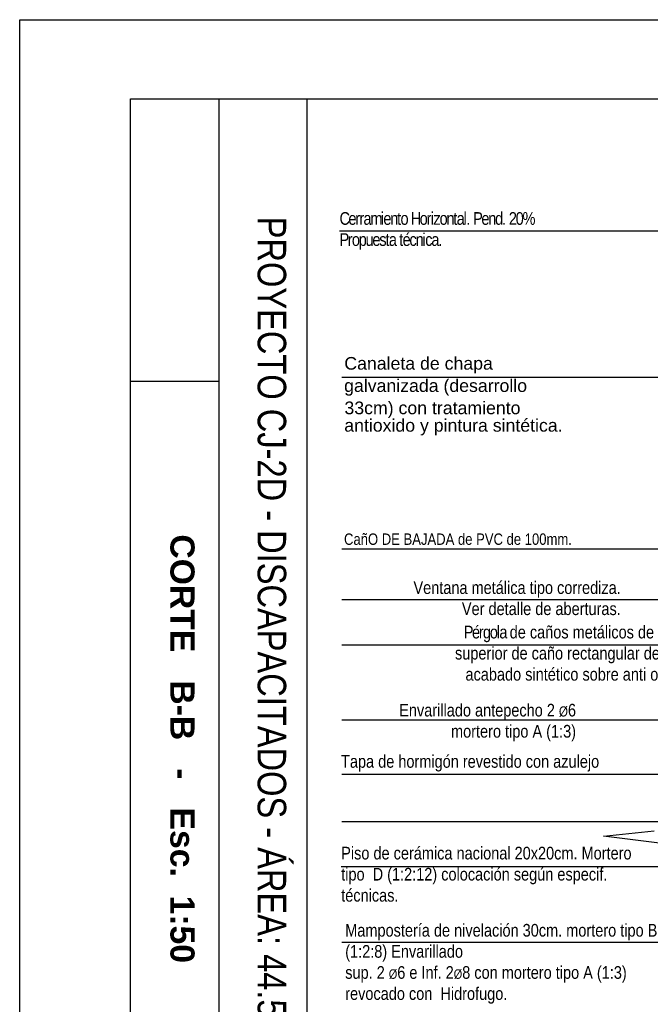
# Model space of a CAD drawing. Header units: millimetres. Extents: x 201 to 840, y 135 to 685.
# Tile 65 of 219: x 329.48 to 333.47, y 175.86 to 182.09. Entities that reach past the tile are written whole.
import ezdxf

# ---------------------------------------------------------------- set-up
doc = ezdxf.new("R2010")
doc.units = ezdxf.units.MM
for name, color, linetype in [('03', 3, 'Continuous'), ('LAMINA', 6, 'Continuous'), ('LLAMADAS', 1, 'Continuous'), ('piso', 1, 'Continuous'), ('TEXTO LAMINA', 2, 'Continuous')]:
    doc.layers.add(name, color=color, linetype=linetype)
doc.layers.add('LLAMADAS TEXTO', color=2, linetype='Continuous', lineweight=13)
doc.styles.add('ARIAL', font='arial.ttf', dxfattribs={"height": 0.06})
doc.styles.get("Standard").update_dxf_attribs({"font": 'arial.ttf'})
doc.dimstyles.new('05', dxfattribs={"dimscale": 0, "dimtxt": 0.09, "dimasz": 0.05, "dimexe": 0, "dimexo": 0, "dimgap": 0, "dimtad": 0, "dimzin": 0, "dimdsep": 46, "dimtxsty": 'Standard', "dimblk": 'OPEN90', "dimcen": 0.25, "dimclrd": 1, "dimclre": 1, "dimclrt": 3, "dimadec": 0, "dimazin": 0, "dimtfac": 1, "dimtofl": 0, "dimtmove": 2, "dimatfit": 3, "dimldrblk": 'BOXFILLED', "dimfxl": 1, "dimtolj": 1, "dimtzin": 0, "dimarcsym": 0})
picture_1 = doc.add_image_def('image1.jpg', size_in_pixel=(635, 198))
picture_2 = doc.add_image_def('image3.jpg', size_in_pixel=(635, 198))

msp = doc.modelspace()

# ---------------------------------------------------------------- linework, layer by layer
at = {"layer": 'LAMINA', "color": 7}
for p, q in [((329.484, 182.0899), (344.7315, 182.0899)), ((329.484, 172.6133), (329.484, 182.0899))]:
    msp.add_line(p, q, dxfattribs=at)
at = {"layer": 'LAMINA'}
for p, q in [((330.184, 181.5899), (344.2315, 181.5899)), ((331.2981, 181.5899), (331.2981, 173.1133))]:
    msp.add_line(p, q, dxfattribs=at)
at = {"layer": 'LAMINA', "color": 2}
msp.add_line((330.184, 173.1133), (330.184, 181.5899), dxfattribs=at)
at = {"layer": 'LAMINA', "color": 1}
msp.add_lwpolyline([(330.741, 181.5899), (330.741, 173.1133)], dxfattribs=at)
at = {"layer": 'LLAMADAS'}
msp.add_line((335.1747, 179.8271), (331.5187, 179.8271), dxfattribs=at)
for points in [[(336.0271, 177.3183), (331.5187, 177.3182)], [(335.2378, 177.0187), (331.5187, 177.0187)]]:
    msp.add_lwpolyline(points, dxfattribs=at)
at = {"layer": 'piso'}
for p, q in [((333.1701, 176.9268), (333.4906, 176.9611)), ((333.8002, 176.8497), (333.1701, 176.9268))]:
    msp.add_line(p, q, dxfattribs=at)

# ---------------------------------------------------------------- texts
at = {"layer": 'LLAMADAS', "color": 2, "ltscale": 0.01, "insert": (331.5039, 180.8731), "char_height": 0.08, "width": 4.326649, "attachment_point": 1, "style": 'ARIAL'}
msp.add_mtext('{\\fTechnic|b0|i0|c2|p2;\\T0.8;Cerramiento Horizontal. Pend. 20%\\PPropuesta técnica.}', dxfattribs=at)
at = {"layer": 'LLAMADAS TEXTO', "color": 2, "style": 'ARIAL'}
for s, p in [('Canaleta de chapa', (331.5342, 179.8772)), ('galvanizada (desarrollo', (331.5329, 179.7364)), ('33cm) con tratamiento', (331.535, 179.5956)), ('antioxido y pintura sintética.', (331.5338, 179.4852))]:
    msp.add_text(s, height=0.08, dxfattribs=at).set_placement(p)
at = {"layer": 'LLAMADAS TEXTO', "color": 2, "ltscale": 0.01, "style": 'ARIAL'}
for s, insert, char_height, width, attachment_point in [('{\\fTechnic|b0|i0|c2|p2;CañO DE BAJADA de PVC de 100mm.}', (331.5323, 178.8416), 0.072, 3.893984, 1), ('{\\fTechnic|b0|i0|c2|p2;Ventana metálica tipo corrediza.\\PVer detalle de aberturas.}', (333.2802, 178.5391), 0.08, 4.326649, 3), ('{\\fTechnic|b0|i0|c2|p2;\\T0.8;Pérgola \\T1;de caños metálicos de \\H0.8x;Ø\\H1.25x;3”. La estructura\\Psuperior de caño rectangular de 1” x 2” c/ 0,50 m. \\Pacabado sintético sobre anti oxido, color grafito.}', (334.2405, 178.258), 0.08, 4.326649, 3), ('{\\fTechnic|b0|i0|c2|p2;Envarillado antepecho 2 \\H0.8x;Ø\\H1.25x;6\\Pmortero tipo A (1:3)}', (332.9976, 177.7643), 0.08, 4.326649, 3), ('{\\fTechnic|b0|i0|c2|p2;Tapa de hormigón revestido con azulejo}', (331.5136, 177.4404), 0.08, 1.668506, 1), ('{\\fTechnic|b0|i0|c2|p2;Piso de cerámica nacional 20x20cm. Mortero tipo  D (1:2:12) colocación según especif.  técnicas. }', (331.5145, 176.8605), 0.08, 1.891892, 1), ('{\\fTechnic|b0|i0|c2|p2;Mampostería de nivelación 30cm. mortero tipo B (1:2:8) Envarillado \\Psup. 2 \\H0.75x;Ø\\H1.3333x;6 e Inf. 2\\H0.75002x;Ø\\H1.3333x;8 con mortero tipo A (1:3) revocado con  Hidrofugo.\\P\\pi0.77315; }', (331.5399, 176.3726), 0.08, 2.084332, 1)]:
    msp.add_mtext(s, dxfattribs=dict(at, insert=insert, char_height=char_height, width=width, attachment_point=attachment_point))
at = {"layer": 'TEXTO LAMINA', "attachment_point": 1, "rotation": 270, "style": 'ARIAL'}
for s, insert, char_height in [('{\\fTechnic|b0|i0|c2|p2;PROYECTO CJ-2D - DISCAPACITADOS - ÁREA: 44.50 m²}', (331.1669, 180.8442), 0.18), ('{\\fArial|b1|i0|c0|p34;CORTE   B-B   -   Esc.  1:50}', (330.5882, 178.8357), 0.15246)]:
    msp.add_mtext_dynamic_manual_height_columns(s, width=7.224199, gutter_width=12.5, heights=[0], dxfattribs=dict(at, insert=insert, char_height=char_height))

# ---------------------------------------------------------------- pictures from other files: only their frames are drawn
image = msp.add_image(picture_1, insert=(330.184, 181.5899), size_in_units=(1.7866, 0.5571), rotation=-90)
image.dxf.flags = 7
at = {"layer": '03'}
image = msp.add_image(picture_2, insert=(330.184, 181.5899), size_in_units=(1.7866, 0.5571), rotation=-90, dxfattribs=at)
image.dxf.flags = 7
image = msp.add_image(picture_2, insert=(330.184, 181.5899), size_in_units=(1.7866, 0.5571), rotation=-90, dxfattribs=at)
image.dxf.flags = 7

# ---------------------------------------------------------------- leaders
at = {"layer": 'LLAMADAS'}
for points in [[(337.3232, 179.8069), (337.3236, 180.7527), (331.5039, 180.7527)], [(334.558, 178.7431), (331.5187, 178.7431)], [(335.7815, 178.4225), (331.5187, 178.4225)], [(334.2564, 178.1358), (331.5187, 178.1358)], [(335.7899, 177.5399), (335.5287, 177.662), (331.5187, 177.662)], [(336.2399, 176.511), (335.9196, 176.734), (331.5145, 176.734)], [(334.3136, 176.255), (331.5187, 176.2549)], [(335.7564, 175.8985), (334.9848, 175.1361), (331.5187, 175.1361)]]:
    msp.add_leader(points, dimstyle='05', override={"dimscale": 1, "dimasz": 0.09, "dimldrblk": 'OPEN90'}, dxfattribs=at)

doc.saveas('drawing.dxf')
